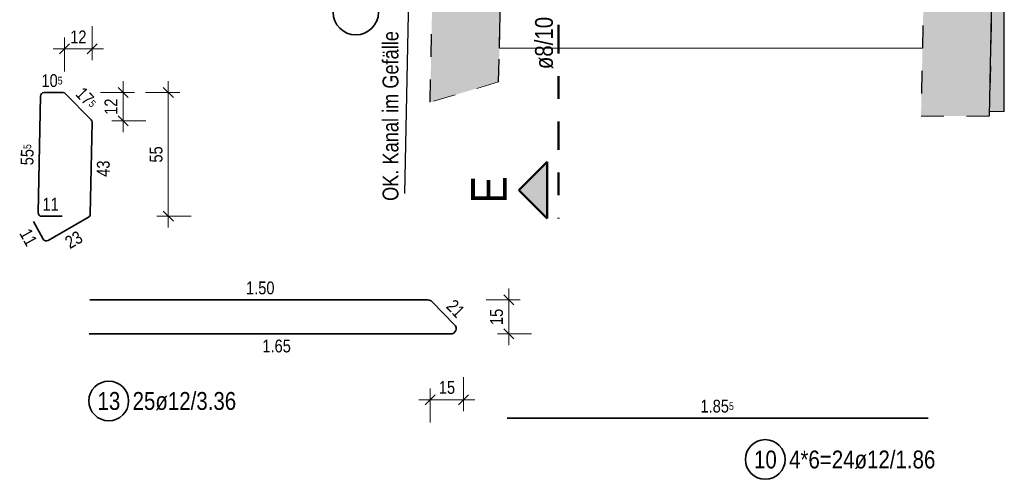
# Model space of a CAD drawing. Header units: millimetres. Extents: x 0 to 30.5, y -1.8 to 21.
# Tile 19 of 34: x 11.5 to 15.8, y 11.9 to 14. Entities that reach past the tile are written whole.
import ezdxf

# ---------------------------------------------------------------- set-up
doc = ezdxf.new("R2010")
doc.units = ezdxf.units.MM
doc.linetypes.add('DASHDOT', pattern=[1, 0.5, -0.25, 0, -0.25])
doc.linetypes.add('HIDDEN', pattern=[0.375, 0.25, -0.125])
doc.layers.add('Geschnittene Kanten', color=7, linetype='Continuous', lineweight=20)
doc.layers.add('Schraffuren', color=7, linetype='Continuous', lineweight=20)
doc.styles.add('Arial Narrow', font='ARIALN.TTF')
doc.dimstyles.new('Arch_Strakon_dimstyle', dxfattribs={"dimtxt": 7.875, "dimasz": 1, "dimexe": 1.25, "dimexo": 0.0625, "dimgap": 1, "dimtad": 0, "dimdec": 5, "dimzin": 12, "dimdsep": 46, "dimtxsty": 'Arial Narrow', "dimblk": 'Arrowhead_Tick', "dimsah": 1, "dimcen": 0, "dimse1": 1, "dimse2": 1, "dimclrd": 6, "dimclrt": 2, "dimazin": 0, "dimtfac": 1, "dimtdec": 4, "dimtmove": 0, "dimatfit": 3, "dimldrblk": 'NONE', "dimfxl": 1, "dimtvp": 1, "dimtolj": 1, "dimtzin": 0, "dimlwd": 13, "dimarcsym": 2})

# ---------------------------------------------------------------- blocks, each defined once
blk = doc.blocks.new('Arrowhead_Tick')
at = {"color": 0, "linetype": 'Continuous', "lineweight": -2}
for p, q in [((0, 10), (0, -5)), ((-1, 0), (0, 0)), ((5, 0), (0, 0))]:
    blk.add_line(p, q, dxfattribs=at)
at = {"color": 2, "linetype": 'Continuous', "lineweight": 35}
blk.add_line((2.21, 2.21), (-2.21, -2.21), dxfattribs=at)
blk = doc.blocks.new('*D11')
at = {"color": 6, "linetype": 'Continuous', "lineweight": 13}
blk.add_line((13.2835, 12.2872), (13.4105, 12.2872), dxfattribs=at)
at = {"layer": 'Defpoints', "color": 0}
for p in [(13.2735, 12.7273), (13.4205, 12.5773), (13.4205, 12.2872)]:
    blk.add_point(p, dxfattribs=at)
at = {"color": 6, "lineweight": 13, "xscale": 0.01, "yscale": 0.01, "zscale": 0.01}
blk.add_blockref('Arrowhead_Tick', (13.4205, 12.2872), dxfattribs=at)
at = {"color": 6, "lineweight": 13, "xscale": 0.01, "yscale": 0.01, "zscale": 0.01, "rotation": 180}
blk.add_blockref('Arrowhead_Tick', (13.2735, 12.2872), dxfattribs=at)
at = {"color": 3, "lineweight": -2, "insert": (13.347, 12.341), "char_height": 0.05625, "attachment_point": 5, "style": 'Arial Narrow'}
blk.add_mtext('\\A1;15', dxfattribs=at)
blk = doc.blocks.new('_None')
blk = doc.blocks.new('*D12')
at = {"color": 6, "linetype": 'Continuous', "lineweight": 13}
blk.add_line((13.6195, 12.5873), (13.6195, 12.7173), dxfattribs=at)
at = {"layer": 'Defpoints', "color": 0}
for p in [(13.2735, 12.7273), (13.6195, 12.7273), (13.4205, 12.5773)]:
    blk.add_point(p, dxfattribs=at)
at = {"color": 6, "lineweight": 13, "xscale": 0.01, "yscale": 0.01, "zscale": 0.01}
for p, rotation in [((13.6195, 12.7273), 90), ((13.6195, 12.5773), 270)]:
    blk.add_blockref('Arrowhead_Tick', p, dxfattribs=dict(at, rotation=rotation))
at = {"color": 3, "lineweight": -2, "insert": (13.5657, 12.6523), "char_height": 0.05625, "attachment_point": 5, "rotation": 90, "style": 'Arial Narrow'}
blk.add_mtext('\\A1;15', dxfattribs=at)
blk = doc.blocks.new('*D13')
at = {"color": 6, "linetype": 'Continuous', "lineweight": 13}
blk.add_line((12.1191, 13.1063), (12.1191, 13.6313), dxfattribs=at)
at = {"layer": 'Defpoints', "color": 0}
for p in [(11.5557, 13.6413), (12.1191, 13.6413), (11.5448, 13.0963)]:
    blk.add_point(p, dxfattribs=at)
at = {"color": 6, "lineweight": 13, "xscale": 0.01, "yscale": 0.01, "zscale": 0.01}
for p, rotation in [((12.1191, 13.6413), 90), ((12.1191, 13.0963), 270)]:
    blk.add_blockref('Arrowhead_Tick', p, dxfattribs=dict(at, rotation=rotation))
at = {"color": 3, "lineweight": -2, "insert": (12.0655, 13.3688), "char_height": 0.05625, "attachment_point": 5, "rotation": 90, "style": 'Arial Narrow'}
blk.add_mtext('\\A1;55', dxfattribs=at)
blk = doc.blocks.new('*D14')
at = {"color": 6, "linetype": 'Continuous', "lineweight": 13}
blk.add_line((11.6717, 13.8339), (11.7733, 13.8339), dxfattribs=at)
at = {"layer": 'Defpoints', "color": 0}
for p in [(11.7833, 13.8339), (11.6617, 13.6413), (11.7833, 13.5173)]:
    blk.add_point(p, dxfattribs=at)
at = {"color": 6, "lineweight": 13, "xscale": 0.01, "yscale": 0.01, "zscale": 0.01}
blk.add_blockref('Arrowhead_Tick', (11.7833, 13.8339), dxfattribs=at)
at = {"color": 6, "lineweight": 13, "xscale": 0.01, "yscale": 0.01, "zscale": 0.01, "rotation": 180}
blk.add_blockref('Arrowhead_Tick', (11.6617, 13.8339), dxfattribs=at)
at = {"color": 3, "lineweight": -2, "insert": (11.7225, 13.8871), "char_height": 0.05625, "attachment_point": 5, "style": 'Arial Narrow'}
blk.add_mtext('\\A1;12', dxfattribs=at)
blk = doc.blocks.new('*D15')
at = {"color": 6, "linetype": 'Continuous', "lineweight": 13}
blk.add_line((11.9195, 13.5273), (11.9195, 13.6313), dxfattribs=at)
at = {"layer": 'Defpoints', "color": 0}
for p in [(11.6617, 13.6413), (11.9195, 13.6413), (11.7833, 13.5173)]:
    blk.add_point(p, dxfattribs=at)
at = {"color": 6, "lineweight": 13, "xscale": 0.01, "yscale": 0.01, "zscale": 0.01}
for p, rotation in [((11.9195, 13.6413), 90), ((11.9195, 13.5173), 270)]:
    blk.add_blockref('Arrowhead_Tick', p, dxfattribs=dict(at, rotation=rotation))
at = {"color": 3, "lineweight": -2, "insert": (11.8662, 13.5793), "char_height": 0.05625, "attachment_point": 5, "rotation": 90, "style": 'Arial Narrow'}
blk.add_mtext('\\A1;12', dxfattribs=at)

msp = doc.modelspace()

# ---------------------------------------------------------------- hatches: boundary and pattern name
at = {"lineweight": 25, "true_color": 0xcef2bf}
for points in [[(13.57489, 13.688595), (13.587808, 14.337504), (13.287808, 14.337504), (13.273036, 13.598872)], [(13.577872, 13.837704), (13.587868, 14.337504), (13.287808, 14.337504), (13.273036, 13.598872), (13.57489, 13.688595)], [(15.453238, 14.337504), (15.753238, 14.337504), (15.738238, 13.557743), (15.736248, 13.537743), (15.436248, 13.537743)], [(15.736248, 13.537743), (15.753238, 14.337504), (15.453238, 14.337504), (15.436248, 13.537743)]]:
    msp.add_hatch(color=254, dxfattribs=at).paths.add_polyline_path(points)
at = {"lineweight": 25, "true_color": 0x0000ff}
msp.add_hatch(color=5, dxfattribs=at).paths.add_polyline_path([(13.664286, 13.210935), (13.789286, 13.085935), (13.789286, 13.335935)])
at = {"layer": 'Schraffuren', "lineweight": 25, "true_color": 0xeaffea}
msp.add_hatch(color=7, dxfattribs=at).paths.add_polyline_path([(15.803238, 13.557743), (15.803238, 18.057504), (15.753238, 18.057504), (15.753238, 14.357504), (15.738238, 13.557743)])

# ---------------------------------------------------------------- linework, layer by layer
at = {"color": 3, "linetype": 'HIDDEN', "lineweight": 25, "ltscale": 0.25}
for p, q in [((13.577872, 13.837504), (13.587868, 14.337504)), ((15.453238, 14.337504), (15.442638, 13.837504))]:
    msp.add_line(p, q, dxfattribs=at)
at = {"color": 3, "linetype": 'Continuous', "lineweight": 25}
msp.add_line((13.161126, 13.195984), (13.178869, 14.083129), dxfattribs=at)
msp.add_line((13.161126, 13.195984), (13.178869, 14.083129), dxfattribs=at)
at = {"color": 4, "linetype": 'DASHDOT', "lineweight": 50, "ltscale": 0.25}
msp.add_line((13.839286, 13.939656), (13.839286, 13.085935), dxfattribs=at)
at = {"color": 9, "linetype": 'Continuous', "lineweight": 0}
msp.add_line((13.577872, 13.837504), (15.442638, 13.837504), dxfattribs=at)
at = {"color": 9, "linetype": 'HIDDEN', "lineweight": 0, "ltscale": 0.25}
for p, q in [((13.57489, 13.688595), (13.273036, 13.598872)), ((15.436248, 13.537743), (15.736248, 13.537743))]:
    msp.add_line(p, q, dxfattribs=at)
at = {"color": 2, "linetype": 'Continuous', "lineweight": 35}
for p, q in [((11.545109, 13.112251), (11.555375, 13.625581)), ((11.571372, 13.641261), (11.655019, 13.641261)), ((11.666445, 13.636461), (11.778551, 13.522091)), ((11.783121, 13.510571), (11.775015, 13.105278)), ((11.567458, 12.995367), (11.52422, 13.073837)), ((11.650702, 13.095931), (11.561106, 13.095931)), ((11.767019, 13.091742), (11.589471, 12.989232)), ((11.773476, 12.72729), (13.263394, 12.727297)), ((13.280534, 12.720097), (13.380518, 12.618094)), ((13.363378, 12.577293), (11.77051, 12.577299)), ((15.467173, 12.205735), (13.611803, 12.205735))]:
    msp.add_line(p, q, dxfattribs=at)
at = {"color": 4, "linetype": 'Continuous', "lineweight": 50}
for p, q in [((13.664286, 13.210935), (13.789286, 13.335935)), ((13.789286, 13.335935), (13.789286, 13.085935)), ((13.789286, 13.085935), (13.664286, 13.210935))]:
    msp.add_line(p, q, dxfattribs=at)
at = {"color": 2, "linetype": 'Continuous', "lineweight": 35}
for centre, radius in [((12.945292, 13.996195), 0.1), ((11.856587, 12.281727), 0.0875), ((14.749808, 12.023717), 0.0875)]:
    msp.add_circle(centre, radius, dxfattribs=at)
for centre, radius, start, end in [((11.571372, 13.625261), 0.016, 90, 178.854237), ((11.655019, 13.625261), 0.016, 44.427119, 90), ((11.767124, 13.510891), 0.016, 358.854237, 44.427119), ((11.561106, 13.111931), 0.016, 178.854237, 270), ((11.759019, 13.105598), 0.016, 300.000728, 358.854237), ((11.581471, 13.003088), 0.016, 208.854965, 300.000728), ((13.263394, 12.703297), 0.024, 44.427119, 90.000267), ((13.363378, 12.601293), 0.024, 269.999818, 44.427119)]:
    msp.add_arc(centre, radius, start, end, dxfattribs=at)
at = {"layer": 'Geschnittene Kanten', "color": 3, "linetype": 'Continuous', "lineweight": 25}
for p, q in [((15.803238, 13.557743), (15.803238, 18.057504)), ((13.577872, 13.837704), (13.587868, 14.337504)), ((15.753238, 14.337504), (15.736248, 13.537743))]:
    msp.add_line(p, q, dxfattribs=at)
at = {"layer": 'Geschnittene Kanten', "color": 3, "linetype": 'HIDDEN', "lineweight": 25, "ltscale": 0.25}
for p, q in [((13.273036, 13.598872), (13.287808, 14.337504)), ((15.453238, 14.337504), (15.436248, 13.537743)), ((15.753238, 14.357504), (15.738238, 13.557743)), ((13.57489, 13.688595), (13.577872, 13.837704))]:
    msp.add_line(p, q, dxfattribs=at)
at = {"layer": 'Geschnittene Kanten', "color": 9, "linetype": 'HIDDEN', "lineweight": 0, "ltscale": 0.25}
msp.add_line((15.738238, 13.557743), (15.803238, 13.557743), dxfattribs=at)

# ---------------------------------------------------------------- texts
at = {"color": 3, "lineweight": 25, "style": 'Arial Narrow'}
msp.add_text('OK. Kanal im Gefälle', height=0.07, rotation=90, dxfattribs=at).set_placement((13.133119, 13.163947))
at = {"color": 1, "lineweight": 70, "style": 'Arial Narrow'}
msp.add_text('E', height=0.1575, rotation=90, dxfattribs=at).set_placement((13.61088, 13.152916))
at = {"color": 2, "lineweight": 35, "insert": (13.735187, 13.744778), "char_height": 0.07875, "attachment_point": 1, "rotation": 90, "line_spacing_factor": 0.9, "style": 'Arial Narrow'}
msp.add_mtext('ø8/10', dxfattribs=at)
at = {"color": 3, "lineweight": 25, "char_height": 0.05625, "attachment_point": 1, "line_spacing_factor": 0.9, "style": 'Arial Narrow'}
for s, insert in [('10{\\A1;\\H.6x;\\S5;}', (11.559988, 13.722511)), ('11', (11.564351, 13.177505)), ('1.85{\\A1;\\H.6x;\\S5;}', (14.464324, 12.286985))]:
    msp.add_mtext(s, dxfattribs=dict(at, insert=insert))
for s, insert, rotation in [('17{\\A1;\\H.6x;\\S5;}', (11.746413, 13.670949), 314.427119), ('55{\\A1;\\H.6x;\\S5;}', (11.468031, 13.321662), 88.854237), ('43', (11.803331, 13.270837), 88.854237), ('11', (11.510075, 13.048375), 298.854965), ('23', (11.657036, 12.999373), 30.000728), ('1.50', (12.461601, 12.808544), 0.000267), ('21', (13.380211, 12.734478), 314.427119), ('1.65', (12.533635, 12.552296), 359.999818)]:
    msp.add_mtext(s, dxfattribs=dict(at, insert=insert, rotation=rotation))
at = {"color": 2, "lineweight": 35, "char_height": 0.07875, "attachment_point": 1, "line_spacing_factor": 0.9, "style": 'Arial Narrow'}
for s, insert in [('25ø12/3.36', (11.961587, 12.321102)), ('13', (11.806975, 12.321102)), ('10', (14.700195, 12.063092)), ('4*6=24ø12/1.86', (14.854808, 12.063092))]:
    msp.add_mtext(s, dxfattribs=dict(at, insert=insert))

# ---------------------------------------------------------------- dimensions: what is measured, and where the dimension line sits
at = {"lineweight": -2}
for base, p1, p2, text, picture, middle in [((11.783256, 13.833882), (11.66174, 13.641261), (11.783256, 13.517291), '12', '*D14', (11.722498, 13.833882)), ((13.42051, 12.287238), (13.273476, 12.727297), (13.42051, 12.577293), '15', '*D11', (13.346993, 12.287238))]:
    dim = msp.add_linear_dim(base=base, p1=p1, p2=p2, text=text, dimstyle='Arch_Strakon_dimstyle', override={"dimscale": 0.01, "dimtxt": 5.625, "dimasz": 1, "dimgap": 2.5, "dimtad": 1, "dimjust": 0, "dimtih": 0, "dimtoh": 0, "dimdec": 2, "dimdsep": 46, "dimtxsty": 'Arial Narrow', "dimclrd": 6, "dimclrt": 3, "dimtix": 1, "dimtofl": 255, "dimtmove": 0, "dimatfit": 2, "dimfxl": 0, "dimfxlon": 0, "dimtvp": 44.444444, "dimlwd": 13}, dxfattribs=at)
    dim.commit()
    dim.dimension.update_dxf_attribs({"geometry": picture, "text_midpoint": middle, "dimtype": 160})
for base, p1, p2, text, picture, middle in [((12.119057, 13.641261), (11.544789, 13.096255), (11.555689, 13.641261), '55', '*D13', (12.119057, 13.368758)), ((11.919457, 13.641261), (11.783256, 13.517291), (11.66174, 13.641261), '12', '*D15', (11.919457, 13.579276)), ((13.619456, 12.727297), (13.42051, 12.577293), (13.273476, 12.727297), '15', '*D12', (13.619456, 12.652295))]:
    dim = msp.add_linear_dim(base=base, p1=p1, p2=p2, angle=90, text=text, dimstyle='Arch_Strakon_dimstyle', override={"dimscale": 0.01, "dimtxt": 5.625, "dimasz": 1, "dimgap": 2.5, "dimtad": 1, "dimjust": 0, "dimtih": 0, "dimtoh": 0, "dimdec": 2, "dimdsep": 46, "dimtxsty": 'Arial Narrow', "dimclrd": 6, "dimclrt": 3, "dimtix": 1, "dimtofl": 255, "dimtmove": 0, "dimatfit": 2, "dimfxl": 0, "dimfxlon": 0, "dimtvp": 44.444444, "dimlwd": 13}, dxfattribs=at)
    dim.commit()
    dim.dimension.update_dxf_attribs({"geometry": picture, "text_midpoint": middle, "dimtype": 160})

doc.saveas('drawing.dxf')
